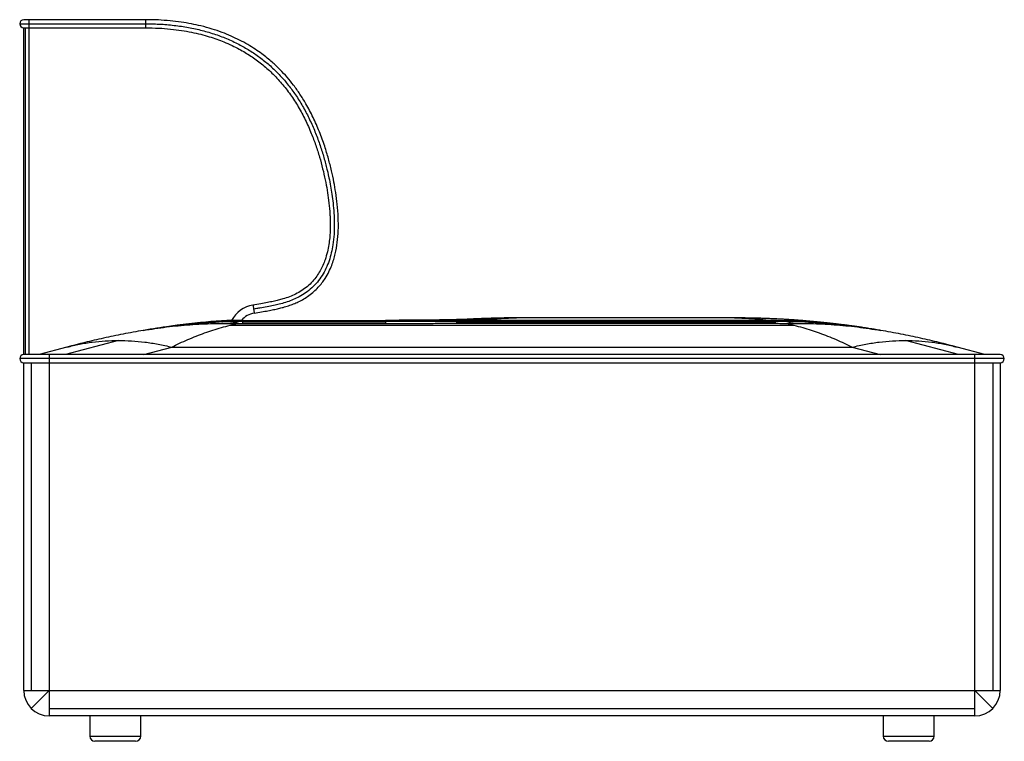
# Paper-space layout '_Left' of a CAD drawing. Header units: millimetres. Extents: x -484 to 484, y -25 to 684.
import ezdxf

# ---------------------------------------------------------------- set-up
doc = ezdxf.new("R2010")
doc.units = ezdxf.units.MM

psp = doc.layouts.new('_Left')

# ---------------------------------------------------------------- linework, layer by layer
at = {"color": 7, "linetype": 'Continuous', "lineweight": 25}
for p, q in [((-484, 680), (-360, 680)), ((-360, 684), (-480, 684)), ((-475, 684), (-475, 355)), ((-480, 676), (-360, 676)), ((-480, 355), (-480, 676)), ((-478.54, 676), (-478.54, 355)), ((-247.58, 400.75), (-254, 399.68)), ((-278.81, 388.36), (-278.79, 387.73)), ((-276.56, 387.8), (-276.55, 387.33)), ((-265, 387.49), (-276.55, 387.33)), ((-265, 388.6), (-265, 387.61)), ((-265, 388.6), (-124.47, 388.6)), ((-124.47, 387.97), (-265, 387.97)), ((-124.47, 387.61), (-265, 387.61)), ((-265, 387.49), (-265, 385.58)), ((-124.47, 387.49), (-265, 387.49)), ((-124.47, 388.6), (-124.47, 387.61)), ((-124.47, 387.49), (-124.47, 385.58)), ((-54.41, 387.58), (-54.41, 385.72)), ((258.93, 387.58), (-54.41, 387.58)), ((-42, 389.73), (-42.7, 389.7)), ((-36.2, 388.47), (-36.2, 387.58)), ((253.29, 388.47), (-36.2, 388.47)), ((253.29, 387.8), (-36.2, 387.8)), ((218.61, 391), (4.39, 391)), ((257.16, 388.42), (253.29, 388.47)), ((253.29, 387.58), (253.29, 388.47)), ((258.93, 385.72), (258.93, 387.58)), ((-329.06, 383.79), (-362.47, 378.74)), ((-306.23, 386.47), (-329.06, 383.79)), ((-277.08, 383.79), (-270.19, 385.4)), ((-277.08, 383.79), (277.08, 383.79)), ((-267.86, 385.52), (-265, 385.58)), ((-265, 387.01), (-124.47, 387.01)), ((-265, 385.58), (-124.47, 385.58)), ((-54.41, 387.11), (258.93, 387.11)), ((-54.41, 385.72), (258.93, 385.72)), ((270.19, 385.4), (277.08, 383.79)), ((329.06, 383.79), (327.62, 383.97)), ((362.47, 378.74), (353.92, 380.12)), ((-386.97, 368.88), (-439.02, 355)), ((439.02, 355), (386.97, 368.88)), ((-437.63, 362.3), (-465, 355)), ((-361.93, 355), (-334.56, 362.3)), ((-334.56, 362.3), (334.56, 362.3)), ((334.56, 362.3), (361.93, 355)), ((465, 355), (437.63, 362.3)), ((484, 351), (-484, 351)), ((480, 355), (-480, 355)), ((-455, 355), (-455, 0)), ((455, 0), (455, 355)), ((-480, 347), (480, 347)), ((-480, 25), (-480, 347)), ((-472.68, 347), (-472.68, 25)), ((472.68, 347), (472.68, 25)), ((480, 347), (480, 25)), ((-480, 25), (480, 25)), ((-472.68, 7.32), (-455, 25)), ((472.68, 7.32), (455, 25)), ((-455, 7.32), (455, 7.32)), ((455, 0), (-455, 0)), ((-415, 0), (-415, -20)), ((-365, -20), (-365, 0)), ((365, 0), (365, -20)), ((415, -20), (415, 0)), ((-415, -20), (-365, -20)), ((-370, -25), (-410, -25)), ((365, -20), (415, -20)), ((410, -25), (370, -25))]:
    psp.add_line(p, q, dxfattribs=at)
for centre, radius, start, end in [((-480, 680), 4, 90, 270), ((-250, 375), 29, 99.20582, 152.34562), ((-265, -11.4), 400, 90, 95.91615), ((-285.58, 389.27), 2.27, 274.1297, 309.8767), ((-265, -11.4), 399.37, 90, 91.65886), ((-250, 375), 21, 99.20582, 139.63225), ((-480, 351), 4, 90, 270), ((480, 351), 4, 270, 90), ((-455, 25), 25, 180, 270), ((455, 25), 25, 270, 0), ((-410, -20), 5, 180, 270), ((-370, -20), 5, 270, 0), ((370, -20), 5, 180, 270), ((410, -20), 5, 270, 0)]:
    psp.add_arc(centre, radius, start, end, dxfattribs=at)
for points, knots in [([(-253.36, 395.73), (-250.97, 396.12), (-246.49, 396.86), (-240.16, 397.98), (-234.58, 399.07), (-229.59, 400.17), (-224.67, 401.42), (-219.78, 402.89), (-214.8, 404.69), (-209.81, 406.87), (-204.7, 409.57), (-199.56, 412.93), (-194.78, 416.77), (-190.51, 420.95), (-186.85, 425.3), (-183.28, 430.36), (-180.02, 436.1), (-177.25, 442.37), (-175.22, 448.26), (-173.19, 455.74), (-171.54, 465.17), (-170.61, 477.21), (-170.69, 489.74), (-171.64, 502.23), (-173.15, 513.78), (-175.05, 524.81), (-177.42, 535.93), (-180.42, 547.64), (-184.3, 560.41), (-189.23, 573.99), (-195.36, 588.01), (-201.85, 600.35), (-208.36, 610.86), (-214.55, 619.57), (-221.03, 627.55), (-226.84, 633.84), (-231.81, 638.69), (-236.01, 642.51), (-240.73, 646.48), (-246.22, 650.72), (-252.59, 655.15), (-259.89, 659.69), (-267.8, 664), (-276.26, 668.01), (-285.24, 671.66), (-295.14, 675.04), (-305.21, 677.81), (-315.36, 680.03), (-325.48, 681.73), (-336.32, 683), (-347.91, 683.84), (-355.89, 683.95), (-360, 684)], [0, 0, 0, 0, 0.016252, 0.030523, 0.043171, 0.05452, 0.064855, 0.077263, 0.088836, 0.100377, 0.113871, 0.127626, 0.141555, 0.155019, 0.167718, 0.179736, 0.196584, 0.211945, 0.225734, 0.238425, 0.263996, 0.289911, 0.319509, 0.34808, 0.374081, 0.397753, 0.423262, 0.450476, 0.478933, 0.512976, 0.547461, 0.581714, 0.606574, 0.630468, 0.653468, 0.675643, 0.687936, 0.700109, 0.713816, 0.729354, 0.746731, 0.765967, 0.787101, 0.807197, 0.828852, 0.852216, 0.877426, 0.899023, 0.921981, 0.946394, 0.972364, 1, 1, 1, 1]), ([(-360, 680), (-360, 680.52), (-360, 681.57), (-360, 682.89), (-360, 683.82), (-360, 683.94), (-360, 684)], [0, 0, 0, 0, 0.250005, 0.500009, 0.750014, 1, 1, 1, 1]), ([(-360, 680), (-354.97, 679.92), (-345.07, 679.76), (-330.48, 678.41), (-316.42, 676.24), (-302.9, 673.17), (-289.95, 669.19), (-277.55, 664.31), (-266.05, 658.66), (-255.4, 652.32), (-245.59, 645.36), (-236.33, 637.61), (-227.73, 629.1), (-219.85, 619.94), (-212.51, 609.95), (-205.75, 599.12), (-199.59, 587.49), (-194.23, 575.55), (-189.62, 563.51), (-185.74, 551.61), (-182.54, 540.02), (-180.14, 529.66), (-178.36, 520.55), (-176.99, 512.22), (-175.84, 503.44), (-174.98, 493.88), (-174.59, 483.72), (-174.84, 473.25), (-175.84, 463.54), (-177.53, 454.78), (-179.74, 447.04), (-182.74, 439.57), (-186.56, 432.53), (-191.24, 426.05), (-196.72, 420.3), (-202.72, 415.51), (-208.9, 411.76), (-214.98, 408.9), (-221.1, 406.63), (-227.07, 404.89), (-233.12, 403.46), (-239.35, 402.19), (-246.38, 400.93), (-251.36, 400.11), (-254, 399.68)], [0, 0, 0, 0, 0.0347185, 0.0683748, 0.1010643, 0.1328985, 0.1640051, 0.194543, 0.2247891, 0.2524006, 0.2800186, 0.3077704, 0.3357078, 0.3634555, 0.3910862, 0.4212507, 0.4515668, 0.4818487, 0.5115914, 0.5405065, 0.5682753, 0.5945543, 0.6139219, 0.632397, 0.6527864, 0.6750838, 0.6986572, 0.7229247, 0.7473951, 0.7659368, 0.784441, 0.8029327, 0.8213682, 0.8396324, 0.857961, 0.8760269, 0.8925024, 0.9077867, 0.9223001, 0.9375735, 0.9506831, 0.9652012, 0.9815139, 1, 1, 1, 1]), ([(-360, 676), (-360, 676), (-360, 675.9), (-360, 676.26), (-360, 677.09), (-360, 678.43), (-360, 679.48), (-360, 680)], [0, 0, 0, 0, 0.000019, 0.250014, 0.500009, 0.750005, 1, 1, 1, 1]), ([(-360, 676), (-355.77, 675.94), (-347.64, 675.83), (-335.91, 674.93), (-325.11, 673.59), (-315.19, 671.84), (-306.11, 669.77), (-297.83, 667.45), (-290.3, 664.95), (-282.82, 662.09), (-275.53, 658.87), (-268.54, 655.33), (-262.41, 651.85), (-256.81, 648.33), (-251.43, 644.6), (-244.34, 639.2), (-235.78, 631.69), (-226.28, 621.57), (-217.64, 610.42), (-209.91, 598.39), (-203.09, 585.62), (-197.47, 572.95), (-192.88, 560.7), (-189.18, 549.14), (-186.11, 537.81), (-183.64, 526.96), (-181.71, 516.6), (-180.19, 506.28), (-179.31, 497.71), (-178.88, 490.84), (-178.71, 485.97), (-178.68, 480.97), (-178.82, 475.59), (-179.22, 469.59), (-180.04, 462.89), (-181.46, 455.58), (-183.43, 448.72), (-185.86, 442.52), (-188.57, 437.1), (-191.96, 431.75), (-196.12, 426.6), (-201.06, 421.84), (-206.64, 417.72), (-212.59, 414.36), (-218.81, 411.67), (-224.54, 409.76), (-229.89, 408.32), (-234.94, 407.16), (-240.71, 406.01), (-247.35, 404.82), (-252.1, 404.04), (-254.64, 403.63)], [0, 0, 0, 0, 0.0299998, 0.057768, 0.0834675, 0.1072456, 0.1292338, 0.1495473, 0.1682853, 0.1855319, 0.2063734, 0.2248733, 0.2410942, 0.2563797, 0.2718523, 0.2875359, 0.3196361, 0.3525725, 0.385934, 0.4196637, 0.4539579, 0.4885847, 0.5179878, 0.5468206, 0.5747271, 0.6013103, 0.6257635, 0.6495547, 0.6753288, 0.686871, 0.6984314, 0.7099279, 0.7223716, 0.7366276, 0.7526091, 0.7702468, 0.789467, 0.8031512, 0.8175222, 0.8324411, 0.848004, 0.8644132, 0.8809841, 0.8971319, 0.9127804, 0.9290712, 0.939952, 0.9520913, 0.9658724, 0.9816966, 1, 1, 1, 1]), ([(-284.13, 387.53), (-292.87, 386.96), (-310.35, 385.82), (-336.39, 382.9), (-353.6, 380.15), (-362.15, 378.79)], [0, 0, 0, 0, 0.3345162, 0.6692418, 1, 1, 1, 1]), ([(-306.23, 386.47), (-304.84, 386.61), (-301.95, 386.89), (-297.64, 387.19), (-293.29, 387.4), (-288.81, 387.53), (-285.75, 387.53), (-284.13, 387.53)], [0, 0, 0, 0, 0.189859, 0.39324, 0.586405, 0.779607, 1, 1, 1, 1]), ([(-278.79, 387.73), (-279.79, 387.7), (-281.57, 387.64), (-283.34, 387.56), (-284.13, 387.53)], [0, 0, 0, 0, 0.559997, 1, 1, 1, 1]), ([(-276.55, 387.33), (-277.41, 387.3), (-278.94, 387.25), (-280.46, 387.2), (-281.13, 387.18)], [0, 0, 0, 0, 0.561551, 1, 1, 1, 1]), ([(-276.56, 387.8), (-276.98, 387.79), (-277.72, 387.77), (-278.46, 387.74), (-278.79, 387.73)], [0, 0, 0, 0, 0.559999, 1, 1, 1, 1]), ([(-276.55, 387.33), (-274.93, 387.26), (-272.04, 387.16), (-269.14, 386.02), (-267.86, 385.52)], [0, 0, 0, 0, 0.559983, 1, 1, 1, 1]), ([(-40.64, 389.8), (-40.91, 389.79), (-41.45, 389.76), (-43.01, 389.68), (-45.23, 389.59), (-48, 389.49), (-51.08, 389.39), (-54.34, 389.3), (-57.67, 389.21), (-60.97, 389.14), (-64.63, 389.06), (-68.9, 388.99), (-73.5, 388.91), (-79.43, 388.83), (-86.47, 388.76), (-94.87, 388.69), (-103.77, 388.64), (-113.71, 388.61), (-120.75, 388.6), (-124.47, 388.6)], [0, 0, 0, 0, 0.024793, 0.048368, 0.092289, 0.131269, 0.164078, 0.209823, 0.247567, 0.281336, 0.323295, 0.374399, 0.42841, 0.481356, 0.576548, 0.666642, 0.764234, 0.87528, 1, 1, 1, 1]), ([(-52.99, 388.3), (-58.8, 388.25), (-70.6, 388.14), (-88.43, 388.04), (-106.45, 387.98), (-118.47, 387.97), (-124.47, 387.97)], [0, 0, 0, 0, 0.244358, 0.49574, 0.748293, 1, 1, 1, 1]), ([(-54.41, 387.58), (-59.27, 387.58), (-68.81, 387.57), (-82.96, 387.54), (-96.86, 387.51), (-110.67, 387.5), (-119.87, 387.49), (-124.47, 387.49)], [0, 0, 0, 0, 0.207899, 0.408391, 0.606221, 0.80312, 1, 1, 1, 1]), ([(-54.41, 387.58), (-54.15, 387.62), (-53.67, 387.69), (-53.19, 388.11), (-52.99, 388.3)], [0, 0, 0, 0, 0.559994, 1, 1, 1, 1]), ([(-36.2, 388.47), (-38.92, 388.44), (-44.5, 388.38), (-50.11, 388.33), (-52.99, 388.3)], [0, 0, 0, 0, 0.487393, 1, 1, 1, 1]), ([(4.39, 391), (1.09, 390.99), (-5.21, 390.97), (-14.23, 390.81), (-22.39, 390.59), (-29.69, 390.33), (-36.13, 390.04), (-40.14, 389.83), (-42, 389.73)], [0, 0, 0, 0, 0.212974, 0.407424, 0.583353, 0.740758, 0.87964, 1, 1, 1, 1]), ([(-40.59, 389.77), (-36.99, 389.91), (-30.19, 390.17), (-23.38, 389.87), (-20.17, 389.73)], [0, 0, 0, 0, 0.5295701, 1, 1, 1, 1]), ([(-36.2, 388.47), (-35.46, 388.52), (-33.98, 388.61), (-31.82, 388.76), (-29.71, 388.91), (-26.86, 389.12), (-23.49, 389.4), (-21.28, 389.62), (-20.17, 389.73)], [0, 0, 0, 0, 0.113883, 0.228364, 0.349219, 0.468677, 0.73417, 1, 1, 1, 1]), ([(-20.17, 389.73), (-19.58, 389.79), (-18.37, 389.92), (-16.52, 390.08), (-14.6, 390.25), (-12.61, 390.4), (-10.55, 390.53), (-8.62, 390.65), (-6.64, 390.75), (-4.51, 390.84), (-1.9, 390.92), (1.11, 390.99), (3.25, 391), (4.39, 391)], [0, 0, 0, 0, 0.07252, 0.147888, 0.226102, 0.307163, 0.391071, 0.477826, 0.542358, 0.632559, 0.7389, 0.86138, 1, 1, 1, 1]), ([(335.64, 382.91), (334.51, 383.06), (332.23, 383.37), (328.49, 383.86), (324.5, 384.38), (319.71, 384.97), (314.25, 385.6), (308.14, 386.27), (301.54, 386.94), (294.55, 387.6), (287.79, 388.17), (281.63, 388.65), (276.47, 389.02), (272.02, 389.31), (267.93, 389.56), (263.63, 389.81), (259.1, 390.03), (254.28, 390.25), (249.37, 390.44), (244.33, 390.61), (238.89, 390.76), (232.71, 390.89), (225.78, 390.98), (221.02, 390.99), (218.61, 391)], [0, 0, 0, 0, 0.025683, 0.051692, 0.087709, 0.12839, 0.174261, 0.225258, 0.281288, 0.339116, 0.399962, 0.452681, 0.497435, 0.534346, 0.570556, 0.608067, 0.647405, 0.688518, 0.732324, 0.773385, 0.821367, 0.876447, 0.937347, 1, 1, 1, 1]), ([(218.61, 391), (221.08, 390.98), (225.79, 390.94), (232.53, 390.62), (238.64, 390.18), (244.09, 389.65), (248.91, 389.09), (251.9, 388.67), (253.29, 388.47)], [0, 0, 0, 0, 0.212984, 0.407441, 0.583372, 0.740775, 0.879651, 1, 1, 1, 1]), ([(257.16, 388.42), (257.49, 388.15), (258.08, 387.67), (258.67, 387.61), (258.93, 387.58)], [0, 0, 0, 0, 0.559993, 1, 1, 1, 1]), ([(339.12, 382.28), (338.17, 382.42), (328.51, 383.91), (309.99, 385.74), (283.61, 387.79), (265.98, 388.21), (257.16, 388.42)], [0, 0, 0, 0, 0.034815, 0.356755, 0.678503, 1, 1, 1, 1]), ([(281.13, 387.18), (277.48, 387.29), (270.12, 387.53), (262.69, 387.56), (258.93, 387.58)], [0, 0, 0, 0, 0.495305, 1, 1, 1, 1]), ([(-362.47, 378.74), (-369.11, 377.55), (-382.16, 375.22), (-401.32, 371.2), (-419.74, 366.95), (-431.74, 363.83), (-437.63, 362.3)], [0, 0, 0, 0, 0.263327, 0.517768, 0.763326, 1, 1, 1, 1]), ([(-281.13, 387.18), (-290.23, 386.72), (-308.42, 385.81), (-335.57, 382.99), (-353.51, 380.15), (-362.47, 378.74)], [0, 0, 0, 0, 0.33418, 0.667479, 1, 1, 1, 1]), ([(-362.47, 378.74), (-354.86, 379.93), (-339.64, 382.33), (-316.58, 384.49), (-293.42, 385.68), (-277.94, 385.49), (-270.19, 385.4)], [0, 0, 0, 0, 0.2494, 0.499193, 0.749387, 1, 1, 1, 1]), ([(-334.56, 362.3), (-331.97, 363.58), (-326.7, 366.18), (-318.65, 369.78), (-310.46, 373.16), (-302.24, 376.24), (-294, 379.03), (-285.63, 381.59), (-279.96, 383.05), (-277.08, 383.79)], [0, 0, 0, 0, 0.136842, 0.277694, 0.422558, 0.565218, 0.706792, 0.851057, 1, 1, 1, 1]), ([(-270.19, 385.4), (-272.24, 386.02), (-275.89, 387.14), (-279.53, 387.16), (-281.13, 387.18)], [0, 0, 0, 0, 0.559982, 1, 1, 1, 1]), ([(-270.19, 385.4), (-269.76, 385.42), (-268.99, 385.46), (-268.21, 385.5), (-267.86, 385.52)], [0, 0, 0, 0, 0.562378, 1, 1, 1, 1]), ([(-124.47, 385.58), (-111.39, 385.59), (-93.17, 385.61), (-69.83, 385.69), (-59.55, 385.71), (-54.41, 385.72)], [0, 0, 0, 0, 0.559977, 0.780004, 1, 1, 1, 1]), ([(258.93, 385.72), (259.88, 385.71), (261.8, 385.7), (265.64, 385.62), (268.36, 385.49), (270.19, 385.4)], [0, 0, 0, 0, 0.242431, 0.492223, 1, 1, 1, 1]), ([(281.13, 387.18), (279.09, 387.14), (275.45, 387.06), (271.8, 385.91), (270.19, 385.4)], [0, 0, 0, 0, 0.559982, 1, 1, 1, 1]), ([(270.19, 385.4), (277.94, 385.49), (293.42, 385.68), (316.58, 384.49), (339.64, 382.33), (354.86, 379.93), (362.47, 378.74)], [0, 0, 0, 0, 0.250613, 0.500805, 0.750597, 1, 1, 1, 1]), ([(277.08, 383.79), (279.98, 383.05), (285.67, 381.58), (294.01, 379.03), (302.18, 376.26), (310.36, 373.2), (318.55, 369.82), (326.65, 366.2), (331.95, 363.59), (334.56, 362.3)], [0, 0, 0, 0, 0.149919, 0.294346, 0.433277, 0.574973, 0.720591, 0.862267, 1, 1, 1, 1]), ([(362.47, 378.74), (353.51, 380.15), (335.57, 382.99), (308.42, 385.81), (290.23, 386.72), (281.13, 387.18)], [0, 0, 0, 0, 0.3325237, 0.665821, 1, 1, 1, 1]), ([(352.25, 380.39), (350.22, 380.73), (345, 381.59), (338.04, 382.58), (332.61, 383.32), (330.11, 383.66), (329.33, 383.76), (329.06, 383.79)], [0, 0, 0, 0, 0.2632, 0.677055, 0.899352, 0.964882, 1, 1, 1, 1]), ([(361.73, 378.86), (359.86, 379.18), (356.23, 379.78), (350.8, 380.62), (345.66, 381.39), (342.66, 381.8), (341.15, 382.02)], [0, 0, 0, 0, 0.265309, 0.513148, 0.75419, 1, 1, 1, 1]), ([(437.63, 362.3), (431.74, 363.83), (419.74, 366.95), (401.32, 371.2), (382.16, 375.22), (369.11, 377.55), (362.47, 378.74)], [0, 0, 0, 0, 0.236674, 0.482232, 0.736673, 1, 1, 1, 1])]:
    psp.add_open_spline(points, degree=3, knots=knots, dxfattribs=at)
for points in [[(-254.64, 403.63), (-254.63, 403.57), (-254.61, 403.45), (-254.46, 402.54), (-254.25, 401.23), (-254.08, 400.2), (-254, 399.68)], [(-254, 399.68), (-253.92, 399.16), (-253.75, 398.13), (-253.54, 396.82), (-253.39, 395.91), (-253.37, 395.79), (-253.36, 395.73)], [(-437.63, 362.3), (-433.51, 363.32), (-425.26, 365.35), (-412.65, 367.35), (-399.9, 368.64), (-391.28, 368.8), (-386.97, 368.88)], [(-386.97, 368.88), (-382.64, 368.8), (-373.98, 368.64), (-360.88, 367.35), (-347.74, 365.35), (-338.95, 363.32), (-334.56, 362.3)], [(334.56, 362.3), (338.95, 363.32), (347.74, 365.35), (360.88, 367.35), (373.98, 368.64), (382.64, 368.8), (386.97, 368.88)], [(386.97, 368.88), (391.28, 368.8), (399.9, 368.64), (412.65, 367.35), (425.26, 365.35), (433.51, 363.32), (437.63, 362.3)]]:
    psp.add_open_spline(points, degree=3, dxfattribs=at)

doc.saveas('drawing.dxf')
